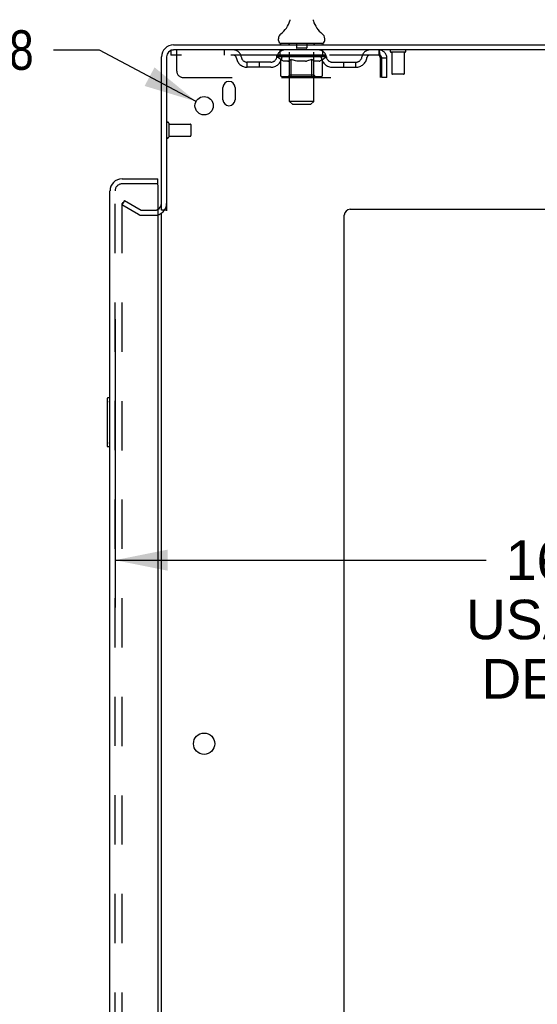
# Model space of a CAD drawing. Header units: inches. Extents: x 0 to 184, y 0 to 119.
# Tile 110 of 115: x 100 to 110, y 59 to 79. Entities that reach past the tile are written whole.
import ezdxf

# ---------------------------------------------------------------- set-up
doc = ezdxf.new("R2010")
doc.units = ezdxf.units.IN
doc.header["$LTSCALE"] = 10.121375
doc.header["$MEASUREMENT"] = 0
doc.linetypes.add('HIDDEN', pattern=[0.2, 0.1, -0.1])
doc.layers.get('0').update_dxf_attribs({"linetype": 'CONTINUOUS'})
for name, color, linetype in [('DEFAULT_2', 8, 'HIDDEN'), ('DIMENSIONS', 7, 'CONTINUOUS'), ('DOOR_ASSEMBLY', 7, 'CONTINUOUS')]:
    doc.layers.add(name, color=color, linetype=linetype)
doc.styles.get("Standard").update_dxf_attribs({"font": 'arial.ttf'})
doc.styles.add('TEXTSTYLE_1', font='gdt', dxfattribs={"width": 0.8})
doc.dimstyles.new('DIMSTYLE_1', dxfattribs={"dimtxt": 0.811875, "dimasz": 1.0825, "dimexe": 0.09, "dimexo": 0.07, "dimgap": 0.0375, "dimtad": 0, "dimtih": 1, "dimtoh": 1, "dimzin": 4, "dimdsep": 46, "dimtxsty": 'Standard', "dimblk": '_FILLED', "dimblk1": '_FILLED', "dimblk2": '_FILLED', "dimcen": 0.09, "dimadec": 3, "dimazin": 1, "dimtfac": 1, "dimtdec": 3, "dimtofl": 0, "dimtmove": 0, "dimatfit": 3, "dimldrblk": '_FILLED', "dimfxl": 0, "dimtolj": 1, "dimtzin": 4, "dimarcsym": 0})
doc.dimstyles.new('DIMSTYLE_2', dxfattribs={"dimtxt": 0.811875, "dimasz": 1.0825, "dimexe": 0.09, "dimexo": 0.07, "dimgap": 0.09, "dimtad": 0, "dimtih": 1, "dimtoh": 1, "dimzin": 4, "dimdsep": 46, "dimtxsty": 'Standard', "dimblk": '_FILLED', "dimblk1": '_FILLED', "dimblk2": '_FILLED', "dimcen": 0.09, "dimadec": 3, "dimazin": 1, "dimtfac": 1, "dimtdec": 3, "dimtofl": 0, "dimtmove": 0, "dimatfit": 1, "dimldrblk": '_FILLED', "dimfxl": 0, "dimtolj": 1, "dimtzin": 4, "dimarcsym": 0})

# ---------------------------------------------------------------- blocks, each defined once
blk = doc.blocks.new('_FILLED')
at = {"color": 0, "linetype": 'ByBlock'}
blk.add_solid([(0, 0), (-1, 0.2), (-1, -0.2)], dxfattribs=at)
blk = doc.blocks.new('*D2')
at = {"layer": 'DIMENSIONS', "color": 2, "linetype": 'Continuous'}
for p, q in [((101.546, 73.166), (101.546, 67.243)), ((118.171, 73.166), (118.171, 67.243)), ((101.546, 68.217), (109.161, 68.217)), ((118.171, 68.217), (112.81, 68.217))]:
    blk.add_line(p, q, dxfattribs=at)
at = {"layer": 'DIMENSIONS', "color": 2, "linetype": 'Continuous', "xscale": 1.0825, "yscale": 1.0825, "zscale": 1.0825, "rotation": 180}
blk.add_blockref('_FILLED', (101.546, 68.217), dxfattribs=at)
at = {"layer": 'DIMENSIONS', "color": 2, "linetype": 'Continuous', "xscale": 1.0825, "yscale": 1.0825, "zscale": 1.0825}
blk.add_blockref('_FILLED', (118.171, 68.217), dxfattribs=at)
at = {"layer": 'DIMENSIONS', "color": 2, "linetype": 'Continuous', "insert": (110.986, 68.623), "char_height": 0.8119, "width": 4.46682, "attachment_point": 2, "line_spacing_factor": 0.9}
blk.add_mtext('16.63\\PUSABLE\\PDEPTH', dxfattribs=at)
blk = doc.blocks.new('*D23')
at = {"layer": 'DIMENSIONS', "color": 2, "linetype": 'Continuous'}
for p, q in [((101.229, 78.693), (100.282, 78.693)), ((103.21, 77.637), (101.229, 78.693))]:
    blk.add_line(p, q, dxfattribs=at)
at = {"layer": 'DIMENSIONS', "color": 2, "linetype": 'Continuous', "xscale": 1.0825, "yscale": 1.0825, "zscale": 1.0825, "rotation": 331.9294778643}
blk.add_blockref('_FILLED', (103.21, 77.637), dxfattribs=at)
at = {"layer": 'DIMENSIONS', "color": 2, "linetype": 'Continuous', "insert": (99.876, 79.099), "char_height": 0.81188, "width": 2.65796, "attachment_point": 3, "line_spacing_factor": 0.9, "style": 'TEXTSTYLE_1'}
blk.add_mtext('{\\fgdt;n}\\fArial;.38', dxfattribs=at)

msp = doc.modelspace()

# ---------------------------------------------------------------- linework, layer by layer
at = {"color": 7, "linetype": 'Continuous'}
for p, q in [((105.128, 79.277), (105.128, 79.276)), ((105.133, 79.296), (105.132, 79.296)), ((105.132, 79.296), (105.132, 79.295)), ((105.132, 79.295), (105.132, 79.294)), ((105.132, 79.295), (105.132, 79.294)), ((105.132, 79.294), (105.132, 79.293)), ((105.132, 79.293), (105.132, 79.292)), ((105.132, 79.293), (105.132, 79.293)), ((105.132, 79.292), (105.132, 79.291)), ((105.132, 79.292), (105.132, 79.291)), ((105.132, 79.291), (105.132, 79.29)), ((105.132, 79.29), (105.132, 79.29)), ((105.134, 79.306), (105.133, 79.305)), ((105.134, 79.305), (105.133, 79.305)), ((105.133, 79.305), (105.133, 79.304)), ((105.133, 79.304), (105.133, 79.303)), ((105.133, 79.304), (105.133, 79.303)), ((105.133, 79.303), (105.133, 79.302)), ((105.133, 79.302), (105.133, 79.301)), ((105.133, 79.302), (105.133, 79.301)), ((105.133, 79.301), (105.133, 79.3)), ((105.133, 79.3), (105.133, 79.299)), ((105.133, 79.3), (105.133, 79.299)), ((105.133, 79.299), (105.133, 79.299)), ((105.133, 79.299), (105.133, 79.298)), ((105.133, 79.298), (105.133, 79.297)), ((105.133, 79.297), (105.133, 79.297)), ((105.133, 79.297), (105.133, 79.296)), ((105.134, 79.316), (105.134, 79.315)), ((105.134, 79.316), (105.134, 79.315)), ((105.134, 79.315), (105.134, 79.315)), ((105.134, 79.315), (105.134, 79.313)), ((105.134, 79.314), (105.134, 79.313)), ((105.134, 79.313), (105.134, 79.312)), ((105.134, 79.312), (105.134, 79.311)), ((105.134, 79.312), (105.134, 79.312)), ((105.134, 79.311), (105.134, 79.31)), ((105.134, 79.31), (105.134, 79.309)), ((105.134, 79.309), (105.134, 79.309)), ((105.134, 79.309), (105.134, 79.308)), ((105.134, 79.308), (105.134, 79.307)), ((105.134, 79.307), (105.134, 79.307)), ((105.134, 79.307), (105.134, 79.306)), ((105.617, 79.316), (105.617, 79.316)), ((105.617, 79.316), (105.617, 79.316)), ((105.617, 79.309), (105.617, 79.31)), ((105.617, 79.31), (105.617, 79.31)), ((105.617, 79.308), (105.617, 79.309)), ((105.617, 79.307), (105.617, 79.308)), ((105.617, 79.308), (105.617, 79.308)), ((105.617, 79.306), (105.617, 79.307)), ((105.617, 79.307), (105.617, 79.307)), ((105.617, 79.305), (105.617, 79.306)), ((105.617, 79.304), (105.617, 79.305)), ((105.617, 79.305), (105.617, 79.305)), ((105.617, 79.303), (105.617, 79.304)), ((105.617, 79.304), (105.617, 79.304)), ((105.617, 79.302), (105.617, 79.303)), ((105.617, 79.303), (105.617, 79.303)), ((105.617, 79.3), (105.617, 79.302)), ((105.617, 79.301), (105.617, 79.302)), ((105.618, 79.299), (105.617, 79.3)), ((105.617, 79.3), (105.617, 79.3)), ((105.618, 79.298), (105.618, 79.299)), ((105.618, 79.299), (105.618, 79.299)), ((105.618, 79.297), (105.618, 79.298)), ((105.618, 79.296), (105.618, 79.297)), ((105.618, 79.296), (105.618, 79.297)), ((105.618, 79.295), (105.618, 79.296)), ((105.618, 79.294), (105.618, 79.295)), ((105.618, 79.293), (105.618, 79.294)), ((105.618, 79.293), (105.618, 79.294)), ((105.619, 79.292), (105.618, 79.293)), ((105.619, 79.291), (105.619, 79.292)), ((105.619, 79.29), (105.619, 79.291)), ((105.619, 79.29), (105.619, 79.291)), ((105.622, 79.276), (105.622, 79.277)), ((104.9, 78.889), (104.9, 78.926)), ((105.85, 78.889), (105.85, 78.926)), ((104.938, 78.829), (104.938, 78.799)), ((105.813, 78.829), (104.938, 78.829)), ((105.813, 78.829), (105.813, 78.799)), ((102.604, 75.403), (102.5, 75.403))]:
    msp.add_line(p, q, dxfattribs=at)
at = {"color": 3, "linetype": 'Continuous'}
for p, q in [((102.747, 78.799), (120.448, 78.799)), ((120.41, 78.695), (102.747, 78.695)), ((102.5, 75.403), (102.5, 78.552)), ((102.604, 78.552), (102.604, 75.391)), ((103.76, 77.674), (103.76, 77.924)), ((104.01, 77.924), (104.01, 77.674)), ((106.375, 75.424), (118.25, 75.424)), ((102.5, 14.247), (102.5, 75.351)), ((106.25, 12.924), (106.25, 75.299))]:
    msp.add_line(p, q, dxfattribs=at)
at = {"color": 7, "linetype": 'Continuous'}
for points in [[(105.617, 79.311), (105.617, 79.312), (105.617, 79.312), (105.617, 79.313), (105.617, 79.313), (105.617, 79.314), (105.617, 79.315), (105.617, 79.316)], [(105.617, 79.312), (105.617, 79.313), (105.617, 79.313), (105.617, 79.314), (105.617, 79.315), (105.617, 79.316)], [(105.617, 79.31), (105.617, 79.311), (105.617, 79.312)]]:
    msp.add_lwpolyline(points, dxfattribs=at)
at = {"color": 3, "linetype": 'Continuous'}
for centre, radius in [((103.375, 77.549), 0.188), ((103.375, 64.449), 0.219)]:
    msp.add_circle(centre, radius, dxfattribs=at)
at = {"color": 7, "linetype": 'Continuous'}
for centre, radius, start, end in [((104.651, 79.427), 0.5, 306.7414, 344.6791), ((106.099, 79.427), 0.5, 195.3209, 233.2586), ((105.025, 78.926), 0.125, 126.7414, 180), ((104.96, 78.889), 0.06, 180, 270), ((105.79, 78.889), 0.06, 270, 360), ((105.725, 78.926), 0.125, 0, 53.2586)]:
    msp.add_arc(centre, radius, start, end, dxfattribs=at)
at = {"color": 3, "linetype": 'Continuous'}
for centre, radius, start, end in [((102.747, 78.552), 0.246, 90, 180), ((102.747, 78.552), 0.142, 90, 180), ((103.885, 77.924), 0.125, 0, 180), ((103.885, 77.674), 0.125, 180, 360), ((102.358, 75.545), 0.142, 296.4703, 360), ((106.375, 75.299), 0.125, 90, 180)]:
    msp.add_arc(centre, radius, start, end, dxfattribs=at)
at = {"layer": 'DEFAULT_2', "color": 8, "linetype": 'HIDDEN'}
for p, q in [((105.128, 79.277), (105.128, 79.277)), ((105.128, 79.276), (105.128, 79.276)), ((105.128, 79.276), (105.128, 79.276)), ((105.128, 79.276), (105.128, 79.276)), ((105.128, 79.276), (105.128, 79.276)), ((105.622, 79.276), (105.623, 79.276)), ((102.688, 78.695), (102.688, 78.591)), ((102.688, 78.695), (102.747, 78.695)), ((102.813, 78.257), (102.813, 78.695)), ((103.788, 78.695), (103.788, 78.591)), ((104.938, 78.591), (104.938, 78.695)), ((105.118, 78.829), (105.118, 78.799)), ((105.126, 77.639), (105.126, 78.799)), ((105.27, 78.819), (105.27, 78.739)), ((105.47, 78.729), (105.28, 78.729)), ((105.48, 78.819), (105.48, 78.739)), ((105.624, 77.639), (105.624, 78.799)), ((105.633, 78.829), (105.633, 78.799)), ((105.813, 78.591), (105.813, 78.695)), ((106.958, 78.695), (106.958, 78.591)), ((106.961, 78.694), (106.958, 78.695)), ((106.958, 78.591), (102.688, 78.591)), ((104.869, 78.553), (104.869, 78.585)), ((104.869, 78.585), (105.114, 78.585)), ((104.946, 78.499), (104.869, 78.553)), ((105.881, 78.553), (104.869, 78.553)), ((104.87, 78.585), (104.87, 78.589)), ((104.966, 78.588), (104.87, 78.589)), ((104.877, 78.585), (104.877, 78.591)), ((104.884, 78.583), (104.884, 78.585)), ((104.884, 78.583), (105.867, 78.583)), ((104.891, 78.583), (104.891, 78.585)), ((104.891, 78.583), (104.891, 78.585)), ((104.9, 78.585), (104.9, 78.591)), ((104.913, 78.583), (104.913, 78.585)), ((104.914, 78.583), (104.914, 78.585)), ((104.937, 78.585), (104.937, 78.591)), ((104.946, 78.174), (104.946, 78.499)), ((104.946, 78.499), (104.958, 78.491)), ((104.948, 78.583), (104.948, 78.585)), ((104.951, 78.583), (104.951, 78.585)), ((104.97, 78.484), (104.958, 78.491)), ((104.966, 78.585), (104.966, 78.588)), ((104.982, 78.478), (104.97, 78.484)), ((104.993, 78.472), (104.982, 78.478)), ((104.987, 78.585), (104.987, 78.591)), ((104.989, 78.583), (104.989, 78.585)), ((104.989, 78.583), (104.989, 78.585)), ((104.992, 78.583), (104.992, 78.585)), ((105.005, 78.468), (104.993, 78.472)), ((104.997, 78.583), (104.997, 78.585)), ((104.997, 78.583), (104.997, 78.585)), ((105, 78.583), (105, 78.585)), ((105.003, 78.583), (105.003, 78.586)), ((105.016, 78.464), (105.005, 78.468)), ((105.006, 78.583), (105.006, 78.585)), ((105.091, 78.464), (105.016, 78.464)), ((105.018, 78.583), (105.018, 78.585)), ((105.032, 78.583), (105.032, 78.587)), ((105.032, 78.583), (105.032, 78.585)), ((105.049, 78.583), (105.049, 78.585)), ((105.049, 78.583), (105.049, 78.585)), ((105.05, 78.585), (105.05, 78.591)), ((105.058, 78.583), (105.058, 78.585)), ((105.061, 78.583), (105.061, 78.585)), ((105.068, 78.583), (105.068, 78.585)), ((105.077, 78.583), (105.077, 78.588)), ((105.09, 78.583), (105.09, 78.585)), ((105.091, 78.464), (105.103, 78.468)), ((105.092, 78.583), (105.092, 78.585)), ((105.114, 78.472), (105.102, 78.468)), ((105.114, 78.583), (105.114, 78.585)), ((105.125, 78.478), (105.114, 78.472)), ((105.167, 78.585), (105.118, 78.585)), ((105.122, 78.585), (105.122, 78.591)), ((105.125, 78.176), (105.125, 78.551)), ((105.137, 78.484), (105.125, 78.477)), ((105.128, 78.583), (105.128, 78.585)), ((105.131, 78.583), (105.131, 78.585)), ((105.136, 78.583), (105.136, 78.589)), ((105.149, 78.491), (105.137, 78.484)), ((105.139, 78.583), (105.139, 78.585)), ((105.148, 78.583), (105.148, 78.585)), ((105.16, 78.499), (105.148, 78.491)), ((105.16, 78.174), (105.16, 78.499)), ((105.16, 78.499), (105.184, 78.491)), ((105.167, 78.583), (105.167, 78.585)), ((105.227, 78.585), (105.18, 78.585)), ((105.207, 78.484), (105.183, 78.491)), ((105.196, 78.583), (105.196, 78.585)), ((105.202, 78.585), (105.202, 78.591)), ((105.205, 78.583), (105.205, 78.585)), ((105.229, 78.478), (105.206, 78.484)), ((105.207, 78.583), (105.207, 78.59)), ((105.209, 78.583), (105.209, 78.585)), ((105.215, 78.583), (105.215, 78.585)), ((105.227, 78.583), (105.227, 78.585)), ((105.252, 78.472), (105.229, 78.478)), ((105.292, 78.585), (105.248, 78.585)), ((105.274, 78.468), (105.251, 78.472)), ((105.259, 78.583), (105.259, 78.585)), ((105.296, 78.464), (105.274, 78.468)), ((105.284, 78.585), (105.375, 78.591)), ((105.287, 78.585), (105.287, 78.591)), ((105.288, 78.591), (105.287, 78.591)), ((105.288, 78.585), (105.288, 78.59)), ((105.288, 78.583), (105.288, 78.585)), ((105.291, 78.583), (105.291, 78.585)), ((105.292, 78.583), (105.292, 78.585)), ((105.292, 78.583), (105.292, 78.585)), ((105.454, 78.464), (105.296, 78.464)), ((105.359, 78.585), (105.32, 78.585)), ((105.324, 78.583), (105.324, 78.585)), ((105.359, 78.583), (105.359, 78.585)), ((105.373, 78.585), (105.373, 78.585)), ((105.373, 78.583), (105.373, 78.585)), ((105.373, 78.583), (105.373, 78.585)), ((105.375, 78.585), (105.375, 78.591)), ((105.375, 78.591), (105.467, 78.585)), ((105.377, 78.583), (105.377, 78.585)), ((105.377, 78.583), (105.377, 78.585)), ((105.377, 78.585), (105.377, 78.585)), ((105.392, 78.583), (105.392, 78.585)), ((105.392, 78.585), (105.43, 78.585)), ((105.426, 78.583), (105.426, 78.585)), ((105.454, 78.464), (105.476, 78.468)), ((105.458, 78.583), (105.458, 78.585)), ((105.459, 78.583), (105.459, 78.585)), ((105.459, 78.585), (105.502, 78.585)), ((105.46, 78.583), (105.46, 78.585)), ((105.463, 78.585), (105.463, 78.591)), ((105.463, 78.591), (105.463, 78.591)), ((105.463, 78.585), (105.463, 78.59)), ((105.463, 78.583), (105.463, 78.585)), ((105.498, 78.472), (105.476, 78.468)), ((105.492, 78.583), (105.492, 78.585)), ((105.521, 78.477), (105.498, 78.472)), ((105.543, 78.484), (105.52, 78.477)), ((105.523, 78.583), (105.523, 78.585)), ((105.523, 78.585), (105.57, 78.585)), ((105.535, 78.583), (105.535, 78.585)), ((105.541, 78.583), (105.541, 78.585)), ((105.565, 78.49), (105.542, 78.483)), ((105.543, 78.583), (105.543, 78.59)), ((105.545, 78.583), (105.545, 78.585)), ((105.548, 78.585), (105.548, 78.591)), ((105.554, 78.583), (105.554, 78.585)), ((105.588, 78.498), (105.565, 78.49)), ((105.583, 78.583), (105.583, 78.585)), ((105.583, 78.585), (105.633, 78.585)), ((105.588, 78.174), (105.588, 78.498)), ((105.588, 78.498), (105.599, 78.49)), ((105.611, 78.484), (105.599, 78.49)), ((105.602, 78.583), (105.602, 78.585)), ((105.622, 78.478), (105.61, 78.484)), ((105.611, 78.583), (105.611, 78.585)), ((105.614, 78.583), (105.614, 78.589)), ((105.619, 78.583), (105.619, 78.585)), ((105.632, 78.472), (105.621, 78.478)), ((105.623, 78.583), (105.623, 78.585)), ((105.625, 78.176), (105.625, 78.551)), ((105.628, 78.585), (105.628, 78.591)), ((105.643, 78.468), (105.632, 78.472)), ((105.637, 78.583), (105.637, 78.585)), ((105.637, 78.585), (105.798, 78.585)), ((105.654, 78.464), (105.643, 78.468)), ((105.737, 78.464), (105.654, 78.464)), ((105.658, 78.583), (105.658, 78.585)), ((105.661, 78.583), (105.661, 78.585)), ((105.673, 78.583), (105.673, 78.588)), ((105.682, 78.583), (105.682, 78.585)), ((105.69, 78.583), (105.69, 78.585)), ((105.693, 78.583), (105.693, 78.585)), ((105.701, 78.585), (105.701, 78.591)), ((105.702, 78.583), (105.702, 78.585)), ((105.702, 78.583), (105.702, 78.585)), ((105.718, 78.583), (105.718, 78.587)), ((105.718, 78.583), (105.718, 78.585)), ((105.733, 78.583), (105.733, 78.585)), ((105.737, 78.464), (105.748, 78.468)), ((105.744, 78.583), (105.744, 78.585)), ((105.748, 78.583), (105.748, 78.586)), ((105.758, 78.472), (105.748, 78.468)), ((105.75, 78.583), (105.75, 78.585)), ((105.753, 78.583), (105.753, 78.585)), ((105.753, 78.583), (105.753, 78.585)), ((105.769, 78.477), (105.758, 78.472)), ((105.759, 78.583), (105.759, 78.585)), ((105.761, 78.583), (105.761, 78.585)), ((105.762, 78.583), (105.762, 78.585)), ((105.763, 78.585), (105.763, 78.591)), ((105.78, 78.483), (105.769, 78.477)), ((105.791, 78.49), (105.78, 78.483)), ((105.802, 78.498), (105.791, 78.49)), ((105.8, 78.583), (105.8, 78.585)), ((105.802, 78.583), (105.802, 78.585)), ((105.802, 78.498), (105.881, 78.553)), ((105.802, 78.174), (105.802, 78.498)), ((105.814, 78.585), (105.814, 78.591)), ((105.836, 78.583), (105.836, 78.585)), ((105.838, 78.583), (105.838, 78.585)), ((105.851, 78.585), (105.851, 78.591)), ((105.859, 78.583), (105.859, 78.585)), ((105.86, 78.583), (105.86, 78.585)), ((105.867, 78.583), (105.867, 78.585)), ((105.874, 78.585), (105.874, 78.591)), ((105.881, 78.553), (105.881, 78.591)), ((106.991, 78.528), (106.991, 78.132)), ((107.021, 78.132), (107.021, 78.528)), ((107.125, 78.528), (107.021, 78.528)), ((107.125, 78.132), (107.125, 78.528)), ((107.496, 78.652), (107.212, 78.652)), ((107.23, 78.652), (107.23, 78.205)), ((107.478, 78.652), (107.478, 78.205)), ((104.261, 78.34), (104.261, 78.444)), ((104.744, 78.444), (104.261, 78.444)), ((104.744, 78.34), (104.261, 78.34)), ((104.511, 78.34), (104.511, 78.444)), ((106.007, 78.444), (106.49, 78.444)), ((106.007, 78.34), (106.49, 78.34)), ((106.24, 78.34), (106.24, 78.444)), ((106.49, 78.34), (106.49, 78.444)), ((102.938, 78.132), (106.991, 78.132)), ((105.768, 78.144), (104.981, 78.144)), ((105.125, 78.176), (105.093, 78.144)), ((105.625, 78.176), (105.125, 78.176)), ((105.571, 78.144), (105.573, 78.145)), ((105.577, 78.146), (105.579, 78.148)), ((105.579, 78.148), (105.581, 78.15)), ((105.625, 78.176), (105.657, 78.144)), ((107.125, 78.132), (107.021, 78.132)), ((107.468, 78.195), (107.24, 78.195)), ((105.186, 77.579), (105.126, 77.639)), ((105.624, 77.639), (105.126, 77.639)), ((105.186, 77.579), (105.564, 77.579)), ((105.564, 77.579), (105.624, 77.639)), ((102.647, 77.191), (102.647, 76.907)), ((102.647, 77.173), (103.094, 77.173)), ((103.104, 77.163), (103.104, 76.935)), ((102.647, 76.925), (103.094, 76.925)), ((101.74, 75.603), (101.688, 75.513)), ((101.688, 75.533), (101.688, 14.064)), ((102.027, 75.317), (101.688, 75.513)), ((101.74, 75.603), (102.079, 75.407)), ((102.096, 75.403), (102.358, 75.403)), ((102.096, 75.299), (102.358, 75.299))]:
    msp.add_line(p, q, dxfattribs=at)
for points in [[(106.961, 78.694), (106.963, 78.69), (106.965, 78.685), (106.968, 78.678), (106.97, 78.669), (106.972, 78.658), (106.975, 78.646), (106.977, 78.632), (106.979, 78.616), (106.982, 78.6), (106.984, 78.583), (106.987, 78.565), (106.989, 78.546), (106.991, 78.528)], [(106.965, 78.587), (106.963, 78.589), (106.961, 78.59), (106.958, 78.591)], [(106.965, 78.587), (106.968, 78.584), (106.97, 78.581), (106.972, 78.577), (106.975, 78.572), (106.977, 78.567), (106.979, 78.561), (106.982, 78.555), (106.984, 78.548), (106.987, 78.542), (106.989, 78.535), (106.991, 78.528)], [(104.981, 78.144), (104.977, 78.145), (104.972, 78.145), (104.968, 78.146), (104.965, 78.148), (104.961, 78.15), (104.957, 78.152), (104.954, 78.155), (104.952, 78.158), (104.949, 78.162), (104.948, 78.166), (104.947, 78.17), (104.946, 78.174)], [(105.177, 78.144), (105.175, 78.145), (105.173, 78.145), (105.171, 78.146), (105.169, 78.148), (105.168, 78.15), (105.166, 78.152), (105.164, 78.155), (105.163, 78.158), (105.162, 78.162), (105.161, 78.166), (105.161, 78.17), (105.16, 78.174)], [(105.573, 78.145), (105.575, 78.145), (105.577, 78.146)], [(105.581, 78.15), (105.583, 78.152), (105.584, 78.155), (105.586, 78.158), (105.587, 78.162)], [(105.583, 78.152), (105.584, 78.155), (105.586, 78.158)], [(105.587, 78.162), (105.587, 78.166), (105.588, 78.17), (105.588, 78.174)], [(105.587, 78.166), (105.588, 78.17), (105.588, 78.174)], [(105.768, 78.144), (105.772, 78.145), (105.776, 78.145), (105.78, 78.146), (105.784, 78.148), (105.788, 78.15), (105.791, 78.152), (105.794, 78.155), (105.797, 78.158), (105.799, 78.162), (105.801, 78.166), (105.802, 78.17), (105.802, 78.174)], [(101.705, 75.553), (101.703, 75.553), (101.701, 75.553), (101.699, 75.552), (101.698, 75.551), (101.696, 75.55), (101.694, 75.549), (101.693, 75.547), (101.692, 75.546), (101.69, 75.544), (101.689, 75.542), (101.689, 75.54), (101.688, 75.538), (101.688, 75.535), (101.688, 75.533)], [(101.713, 75.551), (101.711, 75.552), (101.709, 75.552), (101.707, 75.553), (101.705, 75.553), (101.705, 75.553)]]:
    msp.add_lwpolyline(points, dxfattribs=at)
for centre, radius, start, end in [((103.972, 78.528), 0.167, 8.0716, 90), ((105.033, 78.528), 0.167, 90, 171.9284), ((105.096, 78.799), 0.03, 0, 90), ((105.26, 78.819), 0.01, 0, 90), ((105.28, 78.739), 0.01, 180, 270), ((105.47, 78.739), 0.01, 270, 360), ((105.49, 78.819), 0.01, 90, 180), ((105.654, 78.799), 0.03, 90, 180), ((105.718, 78.528), 0.167, 8.0716, 90), ((106.779, 78.528), 0.167, 90, 171.9284), ((106.958, 78.528), 0.167, 0, 90), ((107.212, 78.673), 0.0215, 90, 270), ((107.496, 78.673), 0.0215, 270, 90), ((103.972, 78.528), 0.0625, 7.9863, 90), ((104.261, 78.569), 0.229, 187.9863, 270), ((104.261, 78.569), 0.125, 188.0716, 270), ((104.744, 78.569), 0.125, 270, 351.9284), ((104.744, 78.569), 0.229, 270, 352.0137), ((105.032, 78.528), 0.0625, 90, 172.0137), ((105.093, 78.551), 0.0318, 0, 90), ((105.657, 78.551), 0.0318, 90, 180), ((105.718, 78.528), 0.0625, 7.9863, 90), ((106.007, 78.569), 0.229, 187.9863, 270), ((106.007, 78.569), 0.125, 188.0716, 270), ((106.49, 78.569), 0.125, 270, 351.9284), ((106.49, 78.569), 0.229, 270, 352.0137), ((106.778, 78.528), 0.0625, 90, 172.0137), ((106.958, 78.528), 0.063, 0, 90), ((102.938, 78.257), 0.125, 180, 270), ((107.24, 78.205), 0.01, 180, 270), ((107.468, 78.205), 0.01, 270, 360), ((102.626, 77.191), 0.0215, 0, 180), ((103.094, 77.163), 0.01, 0, 90), ((102.626, 76.907), 0.0215, 180, 360), ((103.094, 76.935), 0.01, 270, 360), ((102.358, 75.545), 0.246, 270, 360), ((102.096, 75.436), 0.137, 240, 270), ((102.096, 75.436), 0.033, 240, 270), ((102.358, 75.545), 0.142, 270, 296.4703)]:
    msp.add_arc(centre, radius, start, end, dxfattribs=at)
for centre, major_axis, ratio, start_param, end_param in [((105.375, 78.591), (0.506, 0.005), 0.05963, 9.249616, 9.431313), ((105.375, 78.591), (0.506, 0), 0.060556, -3.083241, -2.96706), ((105.375, 78.591), (0.506, 0.011), 0.05688, 2.791345, 2.965878), ((104.888, 78.581), (0.158, -0.002), 0.05963, 0.605815, 1.645666), ((104.834, 78.581), (0.158, 0.002), 0.05963, 0.25549, 1.295341), ((105.375, 78.591), (0.506, -0.005), 0.05963, -2.96643, -2.791898), ((104.834, 78.576), (0.158, 0.003), 0.05688, 1.20151, 1.294789), ((104.888, 78.576), (0.158, 0), 0.060556, 1.551758, 1.645036), ((104.889, 78.578), (0.131, 0.001), 0.05963, 1.065228, 1.614276), ((104.853, 78.576), (0.158, 0.002), 0.05963, 1.170259, 1.376596), ((104.874, 78.578), (0.131, 0.003), 0.05688, 0.890143, 1.43919), ((104.92, 78.578), (0.131, 0), 0.060556, 1.240391, 1.789438), ((105.375, 78.591), (0.506, 0.015), 0.052395, 2.616403, 2.790936), ((104.939, 78.581), (0.158, -0.003), 0.05688, 0.7809, 1.820751), ((104.831, 78.581), (0.158, 0.003), 0.05688, 0.080405, 1.120256), ((105.375, 78.591), (0.506, -0.011), 0.05688, -2.791345, -2.616812), ((104.831, 78.576), (0.158, 0.005), 0.052395, 1.026568, 1.119847), ((104.939, 78.576), (0.158, -0.002), 0.05963, 1.72692, 1.820198), ((104.873, 78.578), (0.131, 0.004), 0.052395, 0.715201, 1.264248), ((104.964, 78.578), (0.131, -0.001), 0.05963, 1.415553, 1.9646), ((105.375, 78.591), (0.506, 0.02), 0.046319, 2.441654, 2.616187), ((105.002, 78.581), (0.158, -0.005), 0.052395, 0.955842, 1.995693), ((104.844, 78.581), (0.158, 0.005), 0.052395, -0.094537, 0.945314), ((105.375, 78.591), (0.506, -0.015), 0.052395, -2.616403, -2.44187), ((104.844, 78.576), (0.158, 0.006), 0.046319, 0.851819, 0.945098), ((105.002, 78.576), (0.158, -0.003), 0.05688, 1.902006, 1.995284), ((104.888, 78.578), (0.131, 0.005), 0.046319, 0.540452, 1.089499), ((105.021, 78.578), (0.131, -0.003), 0.05688, 1.590638, 2.139686), ((104.853, 78.581), (0.158, 0), 0.060556, 0.430652, 0.777569), ((105.375, 78.591), (0.506, 0.024), 0.038841, 2.267123, 2.441656), ((105.077, 78.581), (0.158, -0.006), 0.046319, 1.130591, 2.170442), ((105.375, 78.591), (0.506, -0.02), 0.046319, -2.441654, -2.267121), ((104.874, 78.581), (0.158, 0.006), 0.046319, -0.269286, 0.770565), ((104.874, 78.576), (0.158, 0.007), 0.038841, 0.677289, 0.770567), ((105.077, 78.576), (0.158, -0.005), 0.052395, 2.076947, 2.170226), ((104.917, 78.578), (0.131, 0.006), 0.038841, 0.365921, 0.914969), ((105.089, 78.578), (0.131, -0.004), 0.052395, 1.76558, 2.314627), ((105.375, 78.591), (0.506, 0.027), 0.030195, 2.09281, 2.267343), ((105.16, 78.581), (0.158, -0.007), 0.038841, 1.305122, 2.344973), ((105.375, 78.591), (0.506, -0.024), 0.038841, -2.267123, -2.092591), ((104.919, 78.581), (0.158, 0.007), 0.038841, -0.443817, 0.596034), ((104.919, 78.576), (0.158, 0.008), 0.030195, 0.502975, 0.596254), ((105.16, 78.576), (0.158, -0.006), 0.046319, 2.251696, 2.344975), ((104.961, 78.578), (0.131, 0.007), 0.030195, 0.191608, 0.740655), ((105.165, 78.578), (0.131, -0.005), 0.046319, 1.940329, 2.489376), ((104.978, 78.581), (0.158, 0.008), 0.030195, -0.61813, 0.421721), ((105.375, 78.591), (0.506, 0.029), 0.020645, 1.918687, 2.09322), ((105.251, 78.581), (0.158, -0.008), 0.030195, 1.479435, 2.519286), ((105.375, 78.591), (0.506, -0.027), 0.030195, -2.09281, -1.918277), ((104.978, 78.576), (0.158, 0.009), 0.020645, 0.328852, 0.422131), ((105.251, 78.576), (0.158, -0.007), 0.038841, 2.426227, 2.519505), ((105.017, 78.578), (0.131, 0.007), 0.020645, 0.017485, 0.566532), ((105.248, 78.578), (0.131, -0.006), 0.038841, 2.11486, 2.663907), ((105.049, 78.581), (0.158, 0.009), 0.020645, -0.792253, 0.247598), ((105.375, 78.591), (0.506, 0.03), 0.010478, 1.744704, 1.919237), ((105.345, 78.581), (0.158, -0.009), 0.020645, 1.653558, 2.693409), ((105.375, 78.591), (0.506, -0.029), 0.020645, -1.918687, -1.744154), ((105.049, 78.576), (0.158, 0.009), 0.010478, 0.154869, 0.248148), ((105.345, 78.576), (0.158, -0.008), 0.030195, 2.60054, 2.693819), ((105.084, 78.578), (0.131, 0.008), 0.010478, 6.126688, 6.675735), ((105.334, 78.578), (0.131, -0.007), 0.030195, 2.289173, 2.83822), ((105.129, 78.581), (0.158, 0.009), 0.010478, -0.966236, -0.000846), ((105.44, 78.581), (0.158, -0.009), 0.010478, 1.827541, 2.867392), ((105.375, 78.591), (0.506, -0.03), 0.010478, -1.744704, -1.570171), ((105.44, 78.576), (0.158, -0.009), 0.020645, 2.774664, 2.867942), ((105.422, 78.578), (0.131, -0.007), 0.020645, 2.463296, 3.012344), ((105.311, 78.581), (0.158, 0.009), 0.010478, 0.274201, 1.314052), ((105.242, 78.578), (0.131, 0.008), 0.010478, -0.000483, 0.504314), ((105.218, 78.576), (0.158, 0.009), 0.010478, 0.099668, 0.192946), ((105.375, 78.591), (0.506, 0.03), 0.010478, -1.571421, -1.396888), ((105.533, 78.576), (0.158, -0.009), 0.010478, 2.948646, 3.041925), ((105.509, 78.578), (0.131, -0.008), 0.010478, 2.637279, 3.142076), ((105.406, 78.581), (0.158, 0.009), 0.020645, 0.448184, 1.488034), ((105.328, 78.578), (0.131, 0.007), 0.020645, 0.129249, 0.678296), ((105.311, 78.576), (0.158, 0.009), 0.020645, 0.273651, 0.366929), ((105.375, 78.591), (0.506, 0.029), 0.020645, -1.397439, -1.222906), ((105.621, 78.581), (0.158, -0.009), 0.010478, -3.140747, -2.175357), ((105.375, 78.591), (0.506, -0.03), 0.010478, 1.222355, 1.396888), ((105.5, 78.581), (0.158, 0.008), 0.030195, 0.622307, 1.662158), ((105.416, 78.578), (0.131, 0.007), 0.030195, 0.303372, 0.852419), ((105.667, 78.578), (0.131, -0.008), 0.010478, 2.749043, 3.29809), ((105.702, 78.581), (0.158, -0.009), 0.020645, 2.893995, 3.933846), ((105.406, 78.576), (0.158, 0.008), 0.030195, 0.447774, 0.541052), ((105.702, 78.576), (0.158, -0.009), 0.010478, 2.893445, 2.986723), ((105.375, 78.591), (0.506, 0.027), 0.030195, -1.223315, -1.048783), ((105.375, 78.591), (0.506, -0.029), 0.020645, 1.048373, 1.222906), ((105.59, 78.581), (0.158, 0.007), 0.038841, 0.79662, 1.836471), ((105.503, 78.578), (0.131, 0.006), 0.038841, 0.477686, 1.026733), ((105.734, 78.578), (0.131, -0.007), 0.020645, 2.57506, 3.124108), ((105.773, 78.581), (0.158, -0.008), 0.030195, 2.719872, 3.759723), ((105.674, 78.581), (0.158, 0.006), 0.046319, 0.971151, 2.011002), ((105.5, 78.576), (0.158, 0.007), 0.038841, 0.622087, 0.715366), ((105.773, 78.576), (0.158, -0.009), 0.020645, 2.719462, 2.812741), ((105.375, 78.591), (0.506, 0.024), 0.038841, -1.049002, -0.874469), ((105.375, 78.591), (0.506, -0.027), 0.030195, 0.87425, 1.048783), ((105.585, 78.578), (0.131, 0.005), 0.046319, 0.652216, 1.201263), ((105.749, 78.581), (0.158, 0.005), 0.052395, 1.1459, 2.185751), ((105.79, 78.578), (0.131, -0.007), 0.030195, 2.400937, 2.949985), ((105.832, 78.581), (0.158, -0.007), 0.038841, 2.545558, 3.585409), ((105.662, 78.578), (0.131, 0.004), 0.052395, 0.826965, 1.376012), ((105.59, 78.576), (0.158, 0.006), 0.046319, 0.796618, 0.889896), ((105.832, 78.576), (0.158, -0.008), 0.030195, 2.545339, 2.638617), ((105.812, 78.581), (0.158, 0.003), 0.05688, 1.320842, 2.360692), ((105.375, 78.591), (0.506, 0.02), 0.046319, -0.874471, -0.699939), ((105.375, 78.591), (0.506, -0.024), 0.038841, 0.699936, 0.874469), ((105.876, 78.581), (0.158, -0.006), 0.046319, 2.371028, 3.410879), ((105.833, 78.578), (0.131, -0.006), 0.038841, 2.226624, 2.775671), ((105.862, 78.581), (0.158, 0.002), 0.05963, 1.495927, 2.535778), ((105.729, 78.578), (0.131, 0.003), 0.05688, 1.001907, 1.550954), ((105.906, 78.581), (0.158, -0.005), 0.052395, 2.196279, 3.23613), ((105.863, 78.578), (0.131, -0.005), 0.046319, 2.052093, 2.601141), ((105.674, 78.576), (0.158, 0.005), 0.052395, 0.971367, 1.064645), ((105.897, 78.581), (0.158, 0), 0.060556, 1.671089, 2.71094), ((105.876, 78.576), (0.158, -0.007), 0.038841, 2.371026, 2.464304), ((105.92, 78.581), (0.158, -0.003), 0.05688, 2.021337, 3.061188), ((105.375, 78.591), (0.506, 0.015), 0.052395, -0.699723, -0.52519), ((105.375, 78.591), (0.506, -0.02), 0.046319, 0.525406, 0.699939), ((105.917, 78.581), (0.158, -0.002), 0.05963, 1.846251, 2.886102), ((105.786, 78.578), (0.131, 0.001), 0.05963, 1.176993, 1.72604), ((105.877, 78.578), (0.131, -0.004), 0.052395, 1.877344, 2.426392), ((105.831, 78.578), (0.131, 0), 0.060556, 1.352155, 1.901202), ((105.877, 78.578), (0.131, -0.003), 0.05688, 1.702402, 2.25145), ((105.861, 78.578), (0.131, -0.001), 0.05963, 1.527317, 2.076364), ((105.749, 78.576), (0.158, 0.003), 0.05688, 1.146309, 1.239587), ((105.906, 78.576), (0.158, -0.006), 0.046319, 2.196495, 2.289773), ((105.375, 78.591), (0.506, 0.011), 0.05688, -0.524781, -0.350248), ((105.375, 78.591), (0.506, -0.015), 0.052395, 0.350657, 0.52519), ((105.812, 78.576), (0.158, 0.002), 0.05963, 1.321394, 1.414673), ((105.92, 78.576), (0.158, -0.005), 0.052395, 2.021746, 2.115024), ((105.375, 78.591), (0.506, 0.005), 0.05963, -0.349695, -0.175162), ((105.375, 78.591), (0.506, -0.011), 0.05688, 0.175715, 0.350248), ((105.862, 78.576), (0.158, 0), 0.060556, 1.496556, 1.589835), ((105.917, 78.576), (0.158, -0.003), 0.05688, 1.846804, 1.940083), ((105.897, 78.576), (0.158, -0.002), 0.05963, 1.671719, 1.764997), ((105.375, 78.591), (0.506, 0), 0.060556, -0.174533, 0), ((105.375, 78.591), (0.506, -0.005), 0.05963, 0.000629, 0.175162)]:
    msp.add_ellipse(centre, major_axis=major_axis, ratio=ratio, start_param=start_param, end_param=end_param, dxfattribs=at)
at = {"layer": 'DOOR_ASSEMBLY', "color": 3, "linetype": 'Continuous'}
for p, q in [((101.689, 76.049), (102.421, 76.049)), ((102.421, 75.925), (102.421, 13.673)), ((101.442, 13.795), (101.442, 75.802))]:
    msp.add_line(p, q, dxfattribs=at)
at = {"layer": 'DOOR_ASSEMBLY', "color": 7, "linetype": 'Continuous'}
for p, q in [((102.421, 75.945), (102.421, 76.049)), ((102.421, 75.945), (102.401, 75.945)), ((101.382, 71.534), (101.382, 70.564)), ((101.442, 71.549), (101.397, 71.549)), ((101.429, 71.449), (101.429, 70.649)), ((101.397, 70.549), (101.442, 70.549))]:
    msp.add_line(p, q, dxfattribs=at)
at = {"layer": 'DOOR_ASSEMBLY', "color": 8, "linetype": 'HIDDEN'}
for p, q in [((102.401, 75.945), (101.689, 75.945)), ((101.546, 13.795), (101.546, 75.802))]:
    msp.add_line(p, q, dxfattribs=at)
at = {"layer": 'DOOR_ASSEMBLY', "color": 7, "linetype": 'Continuous'}
for points in [[(101.427, 71.485), (101.428, 71.479), (101.428, 71.473), (101.428, 71.467), (101.429, 71.461), (101.429, 71.455), (101.429, 71.449)], [(101.429, 70.649), (101.429, 70.642), (101.429, 70.636), (101.428, 70.63), (101.428, 70.624), (101.428, 70.618), (101.427, 70.612)]]:
    msp.add_lwpolyline(points, dxfattribs=at)
at = {"layer": 'DOOR_ASSEMBLY', "color": 3, "linetype": 'Continuous'}
for centre, radius, start, end in [((101.689, 75.802), 0.246, 90, 180), ((102.401, 75.925), 0.02, 0, 90)]:
    msp.add_arc(centre, radius, start, end, dxfattribs=at)
at = {"layer": 'DOOR_ASSEMBLY', "color": 8, "linetype": 'HIDDEN'}
msp.add_arc((101.689, 75.802), 0.142, 90, 180, dxfattribs=at)
at = {"layer": 'DOOR_ASSEMBLY', "color": 7, "linetype": 'Continuous'}
for centre, radius, start, end in [((101.606, 75.659), 0.26, 87.3791, 90), ((101.397, 71.534), 0.015, 90, 180), ((101.427, 71.534), 0.015, 0, 90), ((101.397, 70.564), 0.015, 180, 270), ((101.427, 70.564), 0.015, 270, 360)]:
    msp.add_arc(centre, radius, start, end, dxfattribs=at)

# ---------------------------------------------------------------- dimensions: what is measured, and where the dimension line sits
at = {"layer": 'DIMENSIONS', "color": 2, "linetype": 'Continuous'}
dim = msp.add_diameter_dim_2p(p1=(103.21, 77.637), p2=(103.541, 77.46), text='%%c<>', dimstyle='DIMSTYLE_2', override={"dimpost": '<>'}, dxfattribs=at)
dim.commit()
dim.dimension.update_dxf_attribs({"geometry": '*D23', "text_midpoint": (98.547, 78.693), "dimtype": 163})
dim = msp.add_linear_dim(base=(118.171241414, 68.217316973), p1=(101.546241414, 73.235860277), p2=(118.171241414, 73.235860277), text='<>\\PUSABLE\\PDEPTH', dimstyle='DIMSTYLE_1', dxfattribs=at)
dim.commit()
dim.dimension.update_dxf_attribs({"geometry": '*D2', "text_midpoint": (110.985523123, 66.999504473), "dimtype": 160})

doc.saveas('drawing.dxf')
